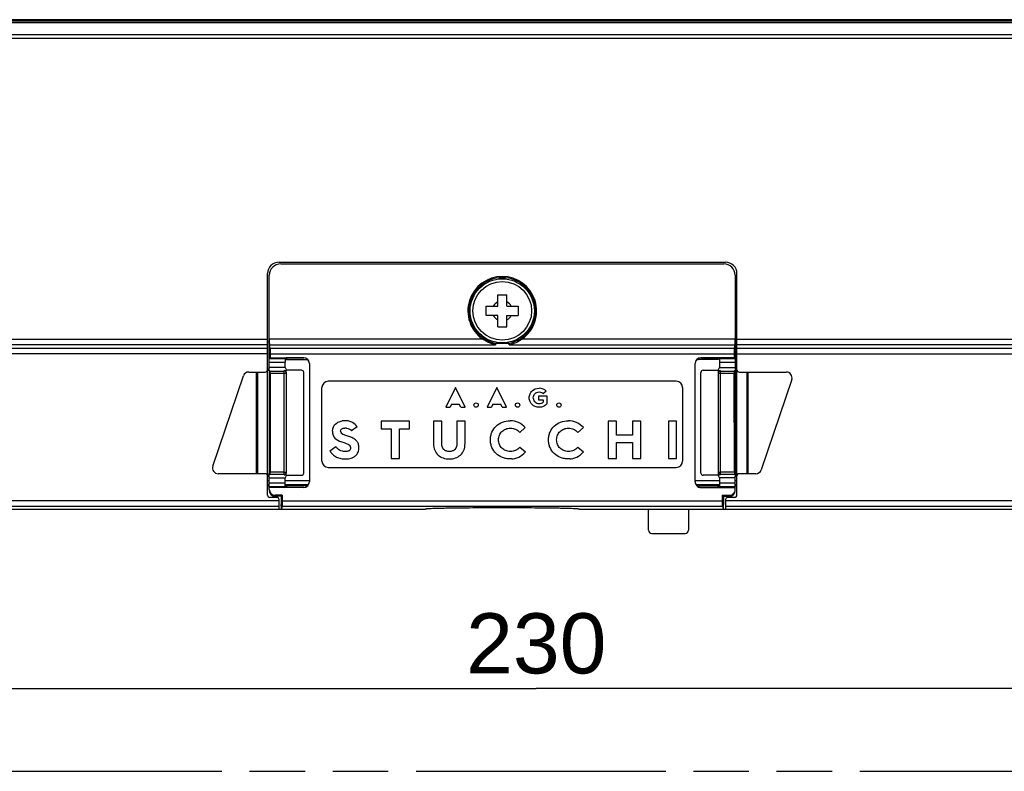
# Model space of a CAD drawing. Header units: millimetres. Extents: x 0 to 210, y 0 to 297.
# Tile 3 of 38: x 69 to 103, y 89 to 115. Entities that reach past the tile are written whole.
import ezdxf
from ezdxf.enums import TextEntityAlignment as Align

# ---------------------------------------------------------------- set-up
doc = ezdxf.new("R2010")
doc.units = ezdxf.units.MM
doc.header["$LTSCALE"] = 19.36
doc.linetypes.add('PHANTOM', pattern=[0.8, 0.45, -0.05, 0.1, -0.05, 0.1, -0.05])
doc.layers.get('0').update_dxf_attribs({"linetype": 'CONTINUOUS'})
doc.layers.add('DEFAULT_3', color=7, linetype='PHANTOM')
doc.layers.add('Z_DIM_2D', color=7, linetype='CONTINUOUS')
doc.styles.add('TEXTSTYLE_3', font='arial.ttf')
doc.dimstyles.new('DIMSTYLE_3', dxfattribs={"dimtxt": 2.1, "dimasz": 3.5, "dimexe": 1.5, "dimexo": 0, "dimgap": 0.525, "dimtad": 1, "dimlfac": 2.5, "dimdsep": 46, "dimtxsty": 'TEXTSTYLE_3', "dimblk": '_FILLED', "dimblk1": '_FILLED', "dimblk2": '_FILLED', "dimcen": 0.09, "dimclrt": 5, "dimazin": 2, "dimtp": 0.5, "dimtm": 0.5, "dimtfac": 1, "dimtofl": 0, "dimtmove": 0, "dimatfit": 3, "dimldrblk": '_FILLED', "dimfxl": 0, "dimtolj": 1, "dimarcsym": 0})

# ---------------------------------------------------------------- blocks, each defined once
blk = doc.blocks.new('*D4')
at = {"layer": 'Z_DIM_2D', "color": 2, "linetype": 'Continuous', "transparency": 16777216}
for p, q in [((132.91, 104.913), (132.91, 89.951)), ((40.576, 97.907), (40.576, 89.951)), ((40.576, 91.451), (86.743, 91.451)), ((132.91, 91.451), (86.743, 91.451))]:
    blk.add_line(p, q, dxfattribs=at)
at = {"layer": 'Z_DIM_2D', "color": 5, "linetype": 'Continuous', "transparency": 16777216, "style": 'TEXTSTYLE_3'}
blk.add_text('230', height=2.1, dxfattribs=at).set_placement((86.743, 91.976), align=Align.CENTER)
blk = doc.blocks.new('_FILLED')
at = {"color": 0, "linetype": 'ByBlock'}
blk.add_solid([(0, 0), (-1, 0.125), (-1, -0.125)], dxfattribs=at)
blk = doc.blocks.new('_NONE')

msp = doc.modelspace()

# ---------------------------------------------------------------- linework, layer by layer
at = {"color": 7, "linetype": 'Continuous'}
for p, q in [((119.8127, 114.7944), (40.776, 114.7944)), ((77.7661, 106.333), (93.3451, 106.333)), ((77.8261, 106.273), (93.2844, 106.273)), ((77.3661, 98.2016), (77.3661, 105.933)), ((77.4261, 102.5988), (77.4261, 105.8735)), ((93.6844, 105.8736), (93.6844, 102.5988)), ((93.7451, 98.2016), (93.7451, 105.933)), ((85.3952, 104.7905), (85.3952, 105.1905)), ((85.3952, 105.1905), (85.7152, 105.1905)), ((85.7152, 104.7905), (85.7152, 105.1905)), ((84.9952, 104.4705), (84.9952, 104.7905)), ((84.9952, 104.7905), (85.3952, 104.7905)), ((85.3952, 104.4705), (84.9952, 104.4705)), ((85.3952, 104.0705), (85.3952, 104.4705)), ((85.7152, 104.7905), (86.1152, 104.7905)), ((85.7152, 104.0705), (85.7152, 104.4705)), ((85.7152, 104.4705), (86.1152, 104.4705)), ((86.1152, 104.7905), (86.1152, 104.4705)), ((85.3952, 104.0705), (85.7152, 104.0705)), ((77.4261, 103.5343), (77.3661, 103.5343)), ((77.4567, 103.3337), (77.4283, 103.4476)), ((85.3212, 103.4955), (85.3177, 103.4476)), ((85.7891, 103.4956), (85.3216, 103.4956)), ((85.7928, 103.4476), (85.7894, 103.4955)), ((93.6538, 103.3337), (93.6822, 103.4476)), ((93.7451, 103.5343), (93.6844, 103.5343)), ((77.4584, 103.1265), (77.4584, 102.9926)), ((93.6521, 103.1265), (93.6521, 102.9926)), ((77.9786, 102.9619), (77.4268, 102.9619)), ((77.4584, 102.9926), (77.4276, 102.9616)), ((77.4584, 102.9926), (78.6261, 102.9926)), ((77.9753, 102.6511), (77.9752, 102.8414)), ((78.0288, 102.9863), (77.9786, 102.9619)), ((77.9786, 102.9588), (78.0288, 102.9343)), ((78.0288, 102.9863), (78.0288, 102.9343)), ((78.6261, 102.9863), (78.0288, 102.9863)), ((78.0288, 102.9343), (78.719, 102.9343)), ((78.719, 102.9634), (78.719, 102.9343)), ((78.719, 102.9343), (78.7615, 102.9339)), ((78.8261, 102.7926), (78.8261, 98.6667)), ((92.2844, 98.6667), (92.2844, 102.7926)), ((92.3491, 102.9339), (92.3915, 102.9343)), ((92.3915, 102.9634), (92.3915, 102.9343)), ((93.0816, 102.9343), (92.3915, 102.9343)), ((93.6521, 102.9926), (92.4844, 102.9926)), ((92.4844, 102.9863), (93.0816, 102.9863)), ((93.0816, 102.9863), (93.1305, 102.9605)), ((93.0816, 102.9863), (93.0816, 102.9343)), ((93.1305, 102.9605), (93.0816, 102.9343)), ((93.6837, 102.9619), (93.1316, 102.9619)), ((93.1353, 102.8413), (93.1352, 102.6511)), ((93.6829, 102.9616), (93.6521, 102.9926)), ((76.7092, 102.4966), (77.2868, 102.4966)), ((77.4261, 102.5988), (77.3647, 102.5942)), ((77.3661, 102.56), (77.4261, 102.56)), ((77.9753, 102.6511), (77.4261, 102.6511)), ((77.4261, 102.56), (77.4261, 98.8965)), ((77.4261, 102.56), (77.4588, 102.5273)), ((77.4615, 102.4444), (77.4572, 99.002)), ((77.9461, 102.5491), (78.0288, 102.5491)), ((77.9753, 102.6511), (78.023, 102.5583)), ((78.0252, 102.5565), (78.0242, 102.5583)), ((78.0261, 98.9875), (78.0261, 102.4691)), ((78.0288, 102.5583), (78.0288, 102.5491)), ((78.5461, 102.5583), (78.0288, 102.5583)), ((78.6261, 98.9718), (78.6261, 102.4783)), ((92.4844, 98.9718), (92.4844, 102.4783)), ((92.5644, 102.5583), (93.0816, 102.5583)), ((93.0816, 102.5583), (93.0816, 102.5491)), ((93.0816, 102.5491), (93.1644, 102.5491)), ((93.0844, 102.4691), (93.0844, 98.9875)), ((93.0863, 102.5583), (93.0853, 102.5565)), ((93.0875, 102.5583), (93.1352, 102.6511)), ((93.1352, 102.6511), (93.6844, 102.6511)), ((93.6533, 99.002), (93.649, 102.4444)), ((93.6517, 102.5273), (93.6844, 102.56)), ((93.7464, 102.5942), (93.6844, 102.5988)), ((93.6844, 102.56), (93.6844, 98.8965)), ((93.7451, 102.56), (93.6844, 102.56)), ((93.8243, 102.4966), (95.4668, 102.4966)), ((75.4553, 99.2125), (76.5201, 102.3608)), ((91.6281, 102.1752), (79.4824, 102.1752)), ((95.6558, 102.2327), (94.591, 99.0844)), ((79.264, 99.384), (79.264, 101.9568)), ((83.9222, 101.9568), (83.5867, 101.2756)), ((84.2577, 101.2756), (83.9222, 101.9568)), ((85.3658, 101.9568), (85.0303, 101.2756)), ((85.7013, 101.2756), (85.3658, 101.9568)), ((87.0922, 101.8255), (86.9961, 101.7414)), ((91.8465, 101.9568), (91.8465, 99.384)), ((83.7873, 101.3782), (83.7373, 101.2756)), ((83.7873, 101.3782), (84.0562, 101.3782)), ((84.1061, 101.2756), (84.0562, 101.3782)), ((85.2309, 101.3782), (85.181, 101.2756)), ((85.2309, 101.3782), (85.4998, 101.3782)), ((85.5497, 101.2756), (85.4998, 101.3782)), ((86.814, 101.6573), (86.814, 101.5316)), ((87.1163, 101.6573), (86.814, 101.6573)), ((86.814, 101.5316), (86.9832, 101.5316)), ((86.9832, 101.5316), (86.9832, 101.4447)), ((87.1163, 101.3967), (87.1163, 101.6573)), ((83.5867, 101.2756), (83.7373, 101.2756)), ((84.1061, 101.2756), (84.2577, 101.2756)), ((85.0303, 101.2756), (85.181, 101.2756)), ((85.5497, 101.2756), (85.7013, 101.2756)), ((81.3329, 100.7775), (81.3329, 100.5176)), ((82.3145, 100.7775), (81.3329, 100.7775)), ((82.3145, 100.5176), (82.3145, 100.7775)), ((83.1568, 100.7775), (83.1568, 100.0074)), ((83.4426, 100.7775), (83.1568, 100.7775)), ((83.4426, 100.037), (83.4426, 100.7775)), ((83.9715, 100.7775), (83.9715, 100.037)), ((84.2572, 100.7775), (83.9715, 100.7775)), ((84.2572, 100.0074), (84.2572, 100.7775)), ((89.2539, 100.7775), (89.2539, 99.4841)), ((89.5396, 100.7775), (89.2539, 100.7775)), ((89.5396, 100.2969), (89.5396, 100.7775)), ((90.1, 100.7775), (90.1, 100.2969)), ((90.3858, 100.7775), (90.1, 100.7775)), ((90.3858, 99.4841), (90.3858, 100.7775)), ((91.3524, 100.7775), (91.3524, 99.4841)), ((91.6382, 100.7775), (91.3524, 100.7775)), ((91.6382, 99.4841), (91.6382, 100.7775)), ((80.4906, 100.5863), (80.2995, 100.4416)), ((81.3329, 100.5176), (81.6836, 100.5176)), ((81.6836, 100.5176), (81.6836, 99.4841)), ((81.9694, 99.4841), (81.9694, 100.5176)), ((81.9694, 100.5176), (82.3145, 100.5176)), ((86.3595, 100.5566), (86.1646, 100.3915)), ((88.3856, 100.5566), (88.1908, 100.3915)), ((90.1, 100.2969), (89.5396, 100.2969)), ((89.5396, 99.4841), (89.5396, 100.037)), ((89.5396, 100.037), (90.1, 100.037)), ((90.1, 100.037), (90.1, 99.4841)), ((79.5424, 99.7494), (79.7502, 99.8923)), ((86.1665, 99.8719), (86.3613, 99.7068)), ((88.1927, 99.8719), (88.3875, 99.7068)), ((81.6836, 99.4841), (81.9694, 99.4841)), ((89.2539, 99.4841), (89.5396, 99.4841)), ((90.1, 99.4841), (90.3858, 99.4841)), ((91.3524, 99.4841), (91.6382, 99.4841)), ((77.3661, 98.9656), (77.3617, 98.8953)), ((77.9461, 99.0035), (77.4572, 99.002)), ((79.4824, 99.1656), (91.6281, 99.1656)), ((93.6533, 99.002), (93.1644, 99.0035)), ((93.7451, 98.9656), (93.7495, 98.8954)), ((77.2868, 98.9486), (75.6443, 98.9486)), ((77.3655, 98.8623), (77.4261, 98.8577)), ((77.4261, 98.8965), (77.3661, 98.8965)), ((77.3661, 98.7105), (77.4261, 98.7105)), ((77.4259, 98.8054), (77.9777, 98.8055)), ((77.4545, 98.9249), (77.4261, 98.8965)), ((77.4261, 98.3931), (77.4261, 98.8577)), ((78.0288, 98.9075), (77.9461, 98.9075)), ((78.0213, 98.8926), (77.9777, 98.8055)), ((77.9778, 98.6166), (77.9777, 98.8055)), ((77.9778, 98.7105), (78.8261, 98.7105)), ((78.0213, 98.8918), (78.5461, 98.8918)), ((78.0214, 98.8922), (78.0227, 98.8948)), ((78.0288, 98.9075), (78.0288, 98.8918)), ((92.2844, 98.7105), (93.1327, 98.7105)), ((93.0816, 98.8918), (92.5644, 98.8918)), ((93.1644, 98.9075), (93.0816, 98.9075)), ((93.0816, 98.8918), (93.0816, 98.9075)), ((93.0891, 98.8922), (93.0816, 98.8918)), ((93.0878, 98.8948), (93.0891, 98.8922)), ((93.1328, 98.8055), (93.0892, 98.8926)), ((93.1328, 98.8055), (93.1327, 98.6166)), ((93.6846, 98.8055), (93.1328, 98.8055)), ((93.6844, 98.8965), (93.656, 98.9249)), ((93.6844, 98.8965), (93.7451, 98.8965)), ((93.6844, 98.8577), (93.7456, 98.8623)), ((93.6844, 98.3931), (93.6844, 98.8577)), ((93.6844, 98.7105), (93.7451, 98.7105)), ((94.402, 98.9486), (93.8243, 98.9486)), ((77.3661, 98.5697), (77.4261, 98.5697)), ((77.3661, 98.5222), (77.4261, 98.5222)), ((77.4261, 98.4961), (77.98, 98.4961)), ((78.6261, 98.4667), (77.4261, 98.4667)), ((77.978, 98.5697), (78.7984, 98.5697)), ((78.0288, 98.5236), (77.98, 98.4992)), ((77.98, 98.5222), (78.0288, 98.5222)), ((78.0288, 98.4716), (77.98, 98.4974)), ((78.0288, 98.5236), (78.0288, 98.4716)), ((78.719, 98.5236), (78.0288, 98.5236)), ((78.6261, 98.4716), (78.0288, 98.4716)), ((78.7614, 98.524), (78.719, 98.5236)), ((78.719, 98.5237), (78.719, 98.4945)), ((92.3121, 98.5697), (93.1325, 98.5697)), ((92.3915, 98.5236), (92.349, 98.524)), ((92.3915, 98.5236), (92.3915, 98.4945)), ((92.3915, 98.5236), (93.0816, 98.5236)), ((92.4844, 98.4716), (93.0816, 98.4716)), ((92.4844, 98.4667), (93.6844, 98.4667)), ((93.0816, 98.5236), (93.1305, 98.4974)), ((93.0816, 98.4716), (93.0816, 98.5236)), ((93.0816, 98.5222), (93.1305, 98.5222)), ((93.0816, 98.4716), (93.1305, 98.4961)), ((93.1305, 98.4961), (93.6844, 98.4961)), ((93.6844, 98.5697), (93.7451, 98.5697)), ((93.6844, 98.5222), (93.7451, 98.5222)), ((77.6866, 98.1222), (77.4455, 98.1222)), ((77.8375, 98.1628), (77.6259, 98.1628)), ((77.8765, 98.193), (77.6261, 98.193)), ((77.7661, 97.7067), (77.7661, 98.0427)), ((77.8375, 98.1623), (77.8613, 98.1627)), ((77.8375, 98.1623), (77.8375, 97.8761)), ((77.8613, 98.1627), (77.8613, 97.8761)), ((77.8614, 98.1627), (77.8765, 98.193)), ((77.8765, 98.193), (77.8765, 98.0053)), ((93.234, 98.193), (93.4844, 98.193)), ((93.234, 98.193), (93.2491, 98.1627)), ((93.234, 98.193), (93.234, 98.0053)), ((93.273, 98.1628), (93.2491, 98.1628)), ((93.2491, 97.8761), (93.2491, 98.1627)), ((93.273, 98.1623), (93.273, 97.8761)), ((93.273, 98.162), (93.4846, 98.162)), ((93.3451, 98.0427), (93.3451, 97.7057)), ((132.4086, 98.0032), (93.3451, 98.0026)), ((93.6656, 98.1222), (93.4245, 98.1222)), ((40.776, 97.7057), (82.8753, 97.7057)), ((41.0774, 97.8125), (77.7661, 97.8125)), ((77.8493, 97.7416), (77.8375, 97.8768)), ((77.8375, 97.8768), (77.8613, 97.8768)), ((77.8611, 97.874), (77.8493, 97.7416)), ((77.8757, 97.8126), (77.8494, 97.7067)), ((77.8494, 97.7332), (77.8501, 97.7416)), ((88.2352, 97.7057), (120.9784, 97.7057)), ((90.6573, 96.9807), (90.6573, 97.7067)), ((92.0532, 97.7067), (92.0532, 96.9807)), ((93.2348, 97.8126), (93.261, 97.7077)), ((93.2491, 97.8768), (93.273, 97.8768)), ((93.2493, 97.8742), (93.261, 97.7332)), ((93.2617, 97.7416), (93.273, 97.8761)), ((90.7768, 96.8611), (91.9337, 96.8611))]:
    msp.add_line(p, q, dxfattribs=at)
at = {"color": 9, "linetype": 'Continuous'}
for p, q in [((40.8142, 114.7562), (119.7363, 114.7562)), ((119.7311, 114.6864), (40.8142, 114.6864)), ((40.8204, 114.2724), (119.7187, 114.2724)), ((122.5181, 114.1423), (40.8204, 114.1423)), ((77.3661, 103.4475), (46.1445, 103.4475)), ((46.1479, 103.6474), (77.3661, 103.6474)), ((84.8671, 103.6475), (77.4263, 103.6475)), ((77.4283, 103.4476), (85.3177, 103.4476)), ((85.7928, 103.4476), (93.6822, 103.4476)), ((93.6842, 103.6475), (86.2434, 103.6475)), ((93.7451, 103.6474), (121.7542, 103.6474)), ((121.7576, 103.4475), (93.7451, 103.4475)), ((41.0806, 103.3336), (77.3661, 103.3336)), ((77.3661, 103.1265), (41.0806, 103.1265)), ((77.4567, 103.3337), (93.6538, 103.3337)), ((77.4584, 103.1265), (93.6521, 103.1265)), ((93.7451, 103.3336), (124.1885, 103.3336)), ((93.7451, 103.1265), (124.1838, 103.1265)), ((77.4261, 102.8414), (77.9752, 102.8414)), ((93.1347, 102.8413), (93.6844, 102.8414)), ((76.9845, 98.9486), (76.9845, 102.4966)), ((77.0131, 102.4966), (77.0131, 98.9486)), ((77.4588, 102.5273), (77.9461, 102.5273)), ((77.9461, 102.4444), (77.4615, 102.4444)), ((77.9461, 98.9075), (77.9461, 102.5491)), ((93.1644, 102.5491), (93.1644, 98.9075)), ((93.1644, 102.5273), (93.6517, 102.5273)), ((93.649, 102.4444), (93.1644, 102.4444)), ((94.098, 98.9486), (94.098, 102.4966)), ((94.1267, 102.4966), (94.1267, 98.9486)), ((77.9778, 98.6166), (77.4259, 98.6166)), ((77.9461, 98.9249), (77.4545, 98.9249)), ((93.6846, 98.6166), (93.1327, 98.6166)), ((93.656, 98.9249), (93.1644, 98.9249)), ((92.4844, 98.4716), (92.4844, 98.4667)), ((77.7661, 98.0052), (41.0774, 98.0052)), ((77.6259, 98.1628), (77.6261, 98.193)), ((77.8765, 98.0053), (93.234, 98.0053)), ((93.4844, 98.193), (93.4846, 98.1628)), ((77.8757, 97.8126), (93.2348, 97.8126)), ((93.3451, 97.8105), (132.4087, 97.8105))]:
    msp.add_line(p, q, dxfattribs=at)
at = {"color": 7, "linetype": 'Continuous'}
for centre, radius in [((85.5552, 104.6305), 1.12), ((84.644, 101.3418), 0.0752), ((86.0876, 101.3418), 0.0752), ((87.5331, 101.3418), 0.0752)]:
    msp.add_circle(centre, radius, dxfattribs=at)
at = {"color": 9, "linetype": 'Continuous'}
msp.add_circle((85.5552, 104.6305), 1.0251, dxfattribs=at)
at = {"color": 7, "linetype": 'Continuous'}
for centre, radius, start, end in [((77.7661, 105.933), 0.4, 90, 180), ((77.8261, 105.873), 0.4, 89.99359, 179.91978), ((93.2844, 105.873), 0.4, 0.08022, 90.00641), ((93.3451, 105.933), 0.4, 0, 90), ((85.5552, 104.6305), 1.2, 304.99134, 235.00867), ((85.5552, 104.6305), 1.1588, 281.64429, 258.36525), ((85.5552, 104.6305), 0.3508, 117.13222, 152.86784), ((85.5552, 104.6305), 0.3508, 27.13216, 62.86793), ((85.5552, 104.6305), 0.3508, 207.13216, 242.86779), ((85.5552, 104.6305), 0.3508, 297.13221, 332.86798), ((78.6277, 102.7868), 0.1989, 50.15707, 62.6808), ((78.6307, 102.7904), 0.1941, 47.66451, 50.15107), ((92.4822, 102.7876), 0.1978, 117.29192, 132.31524), ((76.7096, 102.2968), 0.2, 90.11462, 161.33311), ((77.2866, 102.576), 0.0794, 270.12126, 0.0039), ((78.5461, 102.4783), 0.08, 0, 90), ((92.5644, 102.4783), 0.08, 90, 180), ((93.8245, 102.576), 0.0794, 179.9961, 269.87859), ((95.4664, 102.2968), 0.2, 341.3299, 89.86787), ((79.4824, 101.9568), 0.2184, 90, 180), ((91.6281, 101.9568), 0.2184, 0, 90), ((86.8439, 101.5826), 0.3474, 44.37764, 90.17226), ((85.8345, 100.1061), 0.6918, 40.63942, 89.88258), ((87.8607, 100.1061), 0.6918, 40.63942, 89.88258), ((79.4824, 99.384), 0.2184, 180, 270), ((91.6281, 99.384), 0.2184, 270, 360), ((75.6448, 99.1484), 0.2, 161.32864, 269.87128), ((78.5461, 98.9718), 0.08, 270, 360), ((92.5644, 98.9718), 0.08, 180, 270), ((94.4016, 99.1484), 0.2, 270.11478, 341.33312), ((77.2866, 98.8692), 0.0794, 359.99219, 89.87982), ((93.8245, 98.8692), 0.0794, 90.12016, 180.0039), ((77.6261, 98.3627), 0.2, 180.1107, 269.96507), ((78.6283, 98.6703), 0.1978, 297.29186, 299.84976), ((93.4844, 98.3628), 0.2, 270.04503, 359.88095), ((77.4455, 98.2016), 0.0794, 180.00015, 269.99982), ((77.6866, 98.0427), 0.0794, 0, 90), ((93.4245, 98.0427), 0.0794, 90, 180), ((93.6656, 98.2016), 0.0794, 270, 359.99984)]:
    msp.add_arc(centre, radius, start, end, dxfattribs=at)
at = {"color": 9, "linetype": 'Continuous'}
for centre, start, end in [((77.9461, 102.4473), 0.01746, 90.01745), ((93.1644, 102.4473), 89.98255, 179.98254), ((77.9461, 99.0049), 269.98255, 359.98254), ((93.1644, 99.0049), 180.01746, 270.01745)]:
    msp.add_arc(centre, 0.08, start, end, dxfattribs=at)
at = {"color": 7, "linetype": 'Continuous'}
for centre, major_axis, ratio, start_param, end_param in [((78.6261, 102.7926), (0, 0.2001), 0.9996457, -1.5707963, 0), ((78.6261, 102.7863), (0, 0.2), 0.9999619, -0.4831825, 0), ((92.4844, 102.7926), (0, 0.2001), 0.9996457, 0, 1.5707963), ((92.4844, 102.7863), (0, 0.2), 0.9999619, 0, 0.4831832), ((77.4587, 102.4473), (0, 0.08), 0.0349208, -1.6070125, -0.0349066), ((77.9461, 102.4691), (0, 0.08), 0.9993908, -1.5707963, 0), ((93.1644, 102.4691), (0, 0.08), 0.9993908, 0, 1.5707963), ((93.6518, 102.4473), (0, 0.08), 0.0349208, 0.0349066, 1.6070125), ((77.4544, 99.0049), (0, 0.08), 0.0349208, -3.1066861, -1.6070125), ((77.9461, 98.9875), (0, 0.08), 0.9993908, -3.1415927, -1.5707963), ((93.1644, 98.9875), (0, 0.08), 0.9993908, -4.712389, -3.1415927), ((93.6561, 99.0049), (0, 0.08), 0.0349208, -4.6761728, -3.1764992), ((78.6261, 98.6667), (0.2, 0), 0.999722, -1.5707963, 0), ((92.4844, 98.6667), (0.2, 0), 0.999722, -3.1415927, -1.5707963), ((77.6261, 98.3931), (0, 0.2001), 0.9996457, -4.712389, -3.1415927), ((78.6261, 98.6716), (0, 0.2), 0.9999619, -3.1415927, -2.6584102), ((92.4844, 98.6716), (0, 0.2), 0.9999619, -3.6247758, -3.1415927), ((93.4844, 98.3931), (0, 0.2001), 0.9996457, -3.1415927, -1.5707963), ((90.7777, 96.9816), (0.0855, 0.0855), 0.9924325, 2.3599926, 3.9231927), ((91.9328, 96.9816), (-0.0855, 0.0855), 0.9924325, -3.9231927, -2.3599926)]:
    msp.add_ellipse(centre, major_axis=major_axis, ratio=ratio, start_param=start_param, end_param=end_param, dxfattribs=at)
for points, knots in [([(77.4266, 103.6475), (77.4266, 103.6225), (77.4267, 103.5762), (77.4269, 103.5215), (77.4273, 103.4856), (77.4274, 103.4669), (77.4281, 103.455), (77.4279, 103.4492), (77.4283, 103.4476)], [0, 0, 0, 0, 0.3748693, 0.6949798, 0.8195826, 0.914062, 0.974923, 1, 1, 1, 1]), ([(85.3177, 103.4476), (85.3177, 103.4481), (85.3153, 103.4478), (85.3133, 103.4491), (85.3093, 103.45), (85.3028, 103.4518), (85.293, 103.4542), (85.2805, 103.4575), (85.267, 103.4611), (85.2481, 103.4663), (85.2239, 103.4734), (85.1943, 103.4828), (85.1541, 103.4967), (85.1035, 103.5164), (85.0431, 103.5436), (84.9832, 103.5744), (84.9242, 103.609), (84.886, 103.6343), (84.8671, 103.6475)], [0, 0, 0, 0, 0.0033239, 0.0089915, 0.016803, 0.0268702, 0.0504799, 0.0770678, 0.1053555, 0.1347515, 0.1956573, 0.2584044, 0.3224093, 0.4531529, 0.5867737, 0.7227825, 0.8607501, 1, 1, 1, 1]), ([(85.7928, 103.4476), (85.7928, 103.4481), (85.7952, 103.4478), (85.7972, 103.4491), (85.8012, 103.45), (85.8077, 103.4518), (85.8175, 103.4542), (85.83, 103.4575), (85.8435, 103.4611), (85.8624, 103.4663), (85.8866, 103.4734), (85.9162, 103.4828), (85.9564, 103.4967), (86.007, 103.5164), (86.0674, 103.5436), (86.1273, 103.5744), (86.1863, 103.609), (86.2245, 103.6343), (86.2434, 103.6475)], [0, 0, 0, 0, 0.0033241, 0.0089916, 0.016803, 0.0268702, 0.0504799, 0.0770679, 0.1053555, 0.1347516, 0.1956573, 0.2584044, 0.3224093, 0.453153, 0.5867737, 0.7227825, 0.8607502, 1, 1, 1, 1]), ([(93.6822, 103.4476), (93.6826, 103.4492), (93.6824, 103.455), (93.6831, 103.467), (93.6832, 103.4856), (93.6836, 103.5216), (93.6838, 103.5762), (93.6839, 103.6225), (93.6839, 103.6475)], [0, 0, 0, 0, 0.0250878, 0.0859585, 0.1804423, 0.3050465, 0.625159, 1, 1, 1, 1]), ([(77.4567, 103.3337), (77.4572, 103.332), (77.4569, 103.3259), (77.4576, 103.3134), (77.4577, 103.2939), (77.4581, 103.2566), (77.4583, 103.2001), (77.4584, 103.1522), (77.4584, 103.1265)], [0, 0, 0, 0, 0.0252223, 0.0865629, 0.1817066, 0.3070312, 0.627734, 1, 1, 1, 1]), ([(93.6538, 103.3337), (93.6533, 103.332), (93.6536, 103.3259), (93.6529, 103.3134), (93.6528, 103.2939), (93.6524, 103.2566), (93.6522, 103.2001), (93.6521, 103.1522), (93.6521, 103.1265)], [0, 0, 0, 0, 0.0252209, 0.0865604, 0.1817023, 0.3070292, 0.6277418, 1, 1, 1, 1]), ([(77.9772, 102.9605), (77.9766, 102.9601), (77.977, 102.9566), (77.976, 102.9504), (77.9761, 102.9392), (77.9756, 102.9245), (77.9755, 102.9066), (77.9752, 102.8786), (77.9752, 102.8565), (77.9752, 102.8414)], [0, 0, 0, 0, 0.0185264, 0.0739853, 0.1685668, 0.294391, 0.4459449, 0.6185594, 1, 1, 1, 1]), ([(93.1333, 102.9605), (93.1339, 102.9601), (93.1335, 102.9566), (93.1345, 102.9505), (93.1344, 102.9392), (93.1349, 102.9245), (93.135, 102.9066), (93.1353, 102.8785), (93.1353, 102.8565), (93.1353, 102.8413)], [0, 0, 0, 0, 0.0181337, 0.0733047, 0.1681865, 0.2941434, 0.4456328, 0.6182682, 1, 1, 1, 1]), ([(86.8574, 101.2658), (86.8525, 101.2656), (86.8008, 101.2644), (86.7032, 101.2829), (86.5918, 101.3532), (86.5282, 101.4421), (86.501, 101.5266), (86.4937, 101.5972), (86.501, 101.6679), (86.5282, 101.7526), (86.6171, 101.8774), (86.7471, 101.93), (86.8428, 101.93), (86.8429, 101.93), (86.8429, 101.93)], [0, 0, 0, 0, 0.0129266, 0.1362875, 0.2596484, 0.3830093, 0.4446897, 0.5063701, 0.5680547, 0.6297393, 0.7531084, 0.9998123, 0.9999893, 1, 1, 1, 1]), ([(86.6417, 101.5602), (86.6396, 101.5723), (86.636, 101.6128), (86.6496, 101.6814), (86.6941, 101.7461), (86.7595, 101.7899), (86.8432, 101.8058), (86.93, 101.7905), (86.9764, 101.7605), (86.9961, 101.7414)], [0, 0, 0, 0, 0.0682647, 0.221896, 0.3755273, 0.5291587, 0.68279, 0.841395, 1, 1, 1, 1]), ([(86.6417, 101.5602), (86.6443, 101.545), (86.6562, 101.5037), (86.6941, 101.4489), (86.7594, 101.4055), (86.8418, 101.3901), (86.9232, 101.4036), (86.9649, 101.4288), (86.9832, 101.4447)], [0, 0, 0, 0, 0.1011881, 0.2833089, 0.4654297, 0.6475504, 0.8237752, 1, 1, 1, 1]), ([(87.1163, 101.3967), (87.0867, 101.3574), (87.0269, 101.3082), (86.9314, 101.2736), (86.8805, 101.2667), (86.8574, 101.2658)], [0, 0, 0, 0, 0.5228681, 0.7843022, 1, 1, 1, 1]), ([(79.6296, 100.4323), (79.6296, 100.5483), (79.7047, 100.6854), (79.8671, 100.7687), (79.9457, 100.7871), (79.9722, 100.7912)], [0, 0, 0, 0, 0.5747865, 0.8621797, 1, 1, 1, 1]), ([(80.4906, 100.5863), (80.4517, 100.6411), (80.3717, 100.7204), (80.2325, 100.777), (80.1392, 100.7946), (80.059, 100.7997), (80.002, 100.7957), (79.9733, 100.7913), (79.9722, 100.7912)], [0, 0, 0, 0, 0.4394088, 0.6591132, 0.7689654, 0.8788176, 0.995239, 1, 1, 1, 1]), ([(85.8851, 99.4655), (85.8689, 99.4643), (85.8052, 99.462), (85.6941, 99.4725), (85.5198, 99.5222), (85.3321, 99.6399), (85.2048, 99.8182), (85.1501, 99.988), (85.1354, 100.1298), (85.1501, 100.2717), (85.2048, 100.4418), (85.3322, 100.6207), (85.5571, 100.7625), (85.74, 100.7978), (85.8359, 100.7979)], [0, 0, 0, 0, 0.0211435, 0.08233, 0.1435164, 0.2658893, 0.3882622, 0.4494486, 0.510635, 0.5718215, 0.6330079, 0.7553808, 0.8777537, 1, 1, 1, 1]), ([(87.9113, 99.4655), (87.895, 99.4643), (87.8314, 99.462), (87.7202, 99.4725), (87.546, 99.5222), (87.3583, 99.6399), (87.2309, 99.8182), (87.1762, 99.988), (87.1616, 100.1298), (87.1762, 100.2717), (87.2309, 100.4418), (87.3584, 100.6207), (87.5832, 100.7625), (87.7661, 100.7978), (87.862, 100.7979)], [0, 0, 0, 0, 0.0211435, 0.08233, 0.1435164, 0.2658893, 0.3882622, 0.4494486, 0.510635, 0.5718215, 0.6330079, 0.7553808, 0.8777537, 1, 1, 1, 1]), ([(85.4261, 100.1325), (85.4263, 100.1603), (85.432, 100.2167), (85.4634, 100.3195), (85.5378, 100.429), (85.6693, 100.5163), (85.811, 100.5443), (85.9323, 100.5311), (86.0492, 100.4919), (86.1238, 100.4369), (86.1646, 100.3915)], [0, 0, 0, 0, 0.0776263, 0.157722, 0.3179133, 0.4781047, 0.6382961, 0.7287221, 0.819148, 1, 1, 1, 1]), ([(87.4522, 100.1325), (87.4524, 100.1603), (87.4581, 100.2167), (87.4896, 100.3195), (87.564, 100.429), (87.6955, 100.5163), (87.8372, 100.5443), (87.9584, 100.5311), (88.0753, 100.4919), (88.15, 100.4369), (88.1908, 100.3915)], [0, 0, 0, 0, 0.0776263, 0.157722, 0.3179133, 0.4781047, 0.6382961, 0.7287221, 0.819148, 1, 1, 1, 1]), ([(80.3392, 99.5134), (80.3766, 99.5304), (80.4559, 99.5815), (80.52, 99.6744), (80.549, 99.7749), (80.5556, 99.8539), (80.5507, 99.9264), (80.532, 100.0053), (80.4835, 100.0902), (80.3816, 100.1736), (80.2819, 100.2207), (80.2234, 100.243)], [0, 0, 0, 0, 0.1166834, 0.2848872, 0.3689891, 0.453091, 0.5214546, 0.5898182, 0.7265455, 0.8632727, 1, 1, 1, 1]), ([(83.1568, 100.0074), (83.1568, 99.8246), (83.25, 99.6207), (83.4582, 99.5028), (83.596, 99.4692), (83.7077, 99.4609), (83.8193, 99.4692), (83.9564, 99.5028), (84.1641, 99.6207), (84.2572, 99.8246), (84.2572, 100.0074)], [0, 0, 0, 0, 0.2507795, 0.3761693, 0.4388642, 0.5015591, 0.5638642, 0.6261693, 0.7507795, 1, 1, 1, 1]), ([(83.9715, 100.037), (83.9715, 99.9238), (83.9319, 99.8062), (83.8336, 99.7433), (83.7657, 99.7262), (83.7077, 99.7221), (83.6496, 99.7262), (83.581, 99.7433), (83.4822, 99.8062), (83.4426, 99.9238), (83.4426, 100.037)], [0, 0, 0, 0, 0.2485183, 0.3727775, 0.434907, 0.4970366, 0.559907, 0.6227775, 0.7485183, 1, 1, 1, 1]), ([(86.1665, 99.8719), (86.1257, 99.8255), (86.0503, 99.7698), (85.9325, 99.7304), (85.8109, 99.7173), (85.6694, 99.7451), (85.5378, 99.8316), (85.4634, 99.9405), (85.4317, 100.0438), (85.426, 100.102), (85.4261, 100.1316), (85.4261, 100.1325)], [0, 0, 0, 0, 0.1799632, 0.2699447, 0.3599263, 0.5193304, 0.6787345, 0.8381386, 0.9178407, 0.9975427, 1, 1, 1, 1]), ([(88.1927, 99.8719), (88.1518, 99.8255), (88.0765, 99.7698), (87.9586, 99.7304), (87.8371, 99.7173), (87.6955, 99.7451), (87.5639, 99.8316), (87.4896, 99.9405), (87.4579, 100.0438), (87.4522, 100.102), (87.4522, 100.1316), (87.4522, 100.1325)], [0, 0, 0, 0, 0.1799632, 0.2699447, 0.3599263, 0.5193304, 0.6787345, 0.8381386, 0.9178407, 0.9975427, 1, 1, 1, 1]), ([(79.5424, 99.7494), (79.5623, 99.7105), (79.6139, 99.6358), (79.727, 99.5432), (79.8528, 99.4905), (79.9715, 99.4677), (80.0795, 99.4614), (80.1914, 99.4689), (80.2767, 99.4883), (80.3227, 99.5059), (80.3392, 99.5134)], [0, 0, 0, 0, 0.1804538, 0.3609076, 0.5413613, 0.6315882, 0.7218151, 0.8282935, 0.934772, 1, 1, 1, 1]), ([(80.1928, 99.7431), (80.1845, 99.7393), (80.164, 99.7317), (80.1259, 99.7237), (80.0745, 99.7205), (80.0195, 99.7238), (79.952, 99.7361), (79.8764, 99.7655), (79.8027, 99.8199), (79.7656, 99.8668), (79.7502, 99.8923)], [0, 0, 0, 0, 0.0717265, 0.1608513, 0.2499761, 0.3437291, 0.4374821, 0.624988, 0.812494, 1, 1, 1, 1]), ([(80.1928, 99.7431), (80.2052, 99.7488), (80.2339, 99.7664), (80.2617, 99.803), (80.268, 99.8343), (80.268, 99.8496)], [0, 0, 0, 0, 0.2300605, 0.6150302, 1, 1, 1, 1]), ([(85.8851, 99.4655), (85.9203, 99.468), (86.0059, 99.4804), (86.1788, 99.5405), (86.2973, 99.6316), (86.3613, 99.7068)], [0, 0, 0, 0, 0.1855618, 0.4570412, 1, 1, 1, 1]), ([(87.9113, 99.4655), (87.9464, 99.468), (88.032, 99.4804), (88.205, 99.5405), (88.3234, 99.6316), (88.3875, 99.7068)], [0, 0, 0, 0, 0.1855618, 0.4570412, 1, 1, 1, 1]), ([(77.9461, 99.0035), (77.9563, 99.0035), (77.9711, 99.0043), (77.9899, 99.005), (78.002, 99.005), (78.0115, 99.0052), (78.0195, 99.0045), (78.0228, 99.0055), (78.0261, 99.0044), (78.0261, 99.0049)], [0, 0, 0, 0, 0.3827789, 0.5558151, 0.7072932, 0.8315091, 0.9239242, 0.9807288, 1, 1, 1, 1]), ([(93.0844, 99.0049), (93.0844, 99.0047), (93.0857, 99.0051), (93.0871, 99.0047), (93.0903, 99.0049), (93.0963, 99.0049), (93.1065, 99.0052), (93.1152, 99.005), (93.1201, 99.0049)], [0, 0, 0, 0, 0.0170458, 0.0675924, 0.150832, 0.2658297, 0.5829787, 1, 1, 1, 1]), ([(93.1201, 99.0049), (93.1235, 99.0049), (93.1383, 99.0044), (93.1531, 99.0035), (93.1644, 99.0035)], [0, 0, 0, 0, 0.2306095, 1, 1, 1, 1]), ([(77.98, 98.4974), (77.9794, 98.4979), (77.9798, 98.5013), (77.9788, 98.5075), (77.9789, 98.5188), (77.9784, 98.5334), (77.9782, 98.5514), (77.9779, 98.5794), (77.9778, 98.6014), (77.9778, 98.6166)], [0, 0, 0, 0, 0.0182058, 0.0734505, 0.1683901, 0.294354, 0.4457979, 0.6183665, 1, 1, 1, 1]), ([(93.1327, 98.6166), (93.1326, 98.6014), (93.1326, 98.5794), (93.1323, 98.5514), (93.1321, 98.5335), (93.1316, 98.5188), (93.1317, 98.5075), (93.1307, 98.5013), (93.1311, 98.4979), (93.1305, 98.4974)], [0, 0, 0, 0, 0.3814352, 0.5539347, 0.7053375, 0.8313604, 0.9262985, 0.9815713, 1, 1, 1, 1]), ([(77.8765, 98.0053), (77.8765, 97.9808), (77.8764, 97.9356), (77.8764, 97.8825), (77.8761, 97.848), (77.8762, 97.8303), (77.8756, 97.8192), (77.876, 97.8139), (77.8757, 97.8126)], [0, 0, 0, 0, 0.3813363, 0.7030097, 0.8267745, 0.9195175, 0.9779461, 1, 1, 1, 1]), ([(93.234, 98.0053), (93.234, 97.9808), (93.2341, 97.9356), (93.2341, 97.8825), (93.2344, 97.848), (93.2343, 97.8303), (93.2349, 97.8192), (93.2345, 97.8139), (93.2348, 97.8126)], [0, 0, 0, 0, 0.3813323, 0.7030155, 0.8267825, 0.9195236, 0.977949, 1, 1, 1, 1]), ([(85.5552, 97.7545), (85.3809, 97.7545), (85.0391, 97.7539), (84.5427, 97.7514), (84.1502, 97.7478), (83.8604, 97.7441), (83.6662, 97.741), (83.4901, 97.7377), (83.334, 97.734), (83.1992, 97.7302), (83.0871, 97.7261), (83.0084, 97.7225), (82.9576, 97.7193), (82.9287, 97.7171), (82.9066, 97.715), (82.8897, 97.7128), (82.8813, 97.7109), (82.8753, 97.7091), (82.8753, 97.7077)], [0, 0, 0, 0, 0.1949866, 0.3824647, 0.5552572, 0.6340366, 0.7067133, 0.7725837, 0.8310179, 0.8814534, 0.923404, 0.9564749, 0.9695774, 0.9803516, 0.9887723, 0.9948254, 0.9985253, 1, 1, 1, 1]), ([(88.2352, 97.7077), (88.2352, 97.7091), (88.2292, 97.7109), (88.2208, 97.7128), (88.2039, 97.715), (88.1818, 97.7171), (88.1529, 97.7193), (88.1021, 97.7225), (88.0234, 97.7261), (87.9113, 97.7302), (87.7765, 97.734), (87.6204, 97.7377), (87.4443, 97.741), (87.2501, 97.7441), (86.9602, 97.7478), (86.5678, 97.7514), (86.0714, 97.7539), (85.7295, 97.7545), (85.5552, 97.7545)], [0, 0, 0, 0, 0.0014747, 0.0051746, 0.0112277, 0.0196484, 0.0304226, 0.0435251, 0.076596, 0.1185466, 0.1689821, 0.2274163, 0.2932867, 0.3659633, 0.4447428, 0.6175353, 0.8050134, 1, 1, 1, 1])]:
    msp.add_open_spline(points, degree=3, knots=knots, dxfattribs=at)
at = {"color": 9, "linetype": 'Continuous'}
for points, knots in [([(77.9905, 102.4449), (77.9871, 102.4448), (77.9723, 102.4445), (77.9575, 102.4444), (77.9461, 102.4444)], [0, 0, 0, 0, 0.2304558, 1, 1, 1, 1]), ([(78.0261, 102.4473), (78.0261, 102.4465), (78.0211, 102.4469), (78.0158, 102.4455), (78.0039, 102.4454), (77.9954, 102.445), (77.9905, 102.4449)], [0, 0, 0, 0, 0.0700854, 0.2683726, 0.5846375, 1, 1, 1, 1]), ([(93.1644, 102.4444), (93.1542, 102.4444), (93.1354, 102.4446), (93.1131, 102.445), (93.0989, 102.4457), (93.0911, 102.4459), (93.0876, 102.4468), (93.0844, 102.4468), (93.0844, 102.4473)], [0, 0, 0, 0, 0.3818943, 0.7057349, 0.8298779, 0.9223871, 0.9795218, 1, 1, 1, 1])]:
    msp.add_open_spline(points, degree=3, knots=knots, dxfattribs=at)
at = {"color": 7, "linetype": 'Continuous'}
for points in [[(79.6296, 100.4323), (79.6296, 100.2245), (79.7577, 100.1243), (79.9432, 100.0575)], [(79.9117, 100.436), (79.9117, 100.4972), (79.971, 100.5418), (80.0675, 100.5418)], [(79.9117, 100.436), (79.9117, 100.3284), (80.0137, 100.3247), (80.2234, 100.243)], [(80.1173, 100.5389), (80.1016, 100.5408), (80.085, 100.5418), (80.0675, 100.5418)], [(80.1173, 100.5389), (80.2015, 100.5285), (80.2604, 100.4916), (80.2995, 100.4416)], [(80.268, 99.8496), (80.268, 99.9628), (80.1232, 99.9907), (79.9432, 100.0575)]]:
    msp.add_open_spline(points, degree=3, dxfattribs=at)
at = {"layer": 'DEFAULT_3', "color": 91, "linetype": 'PHANTOM', "true_color": 0x80ff80}
msp.add_line((36.0815, 88.56), (172.6224, 88.56), dxfattribs=at)

# ---------------------------------------------------------------- dimensions: what is measured, and where the dimension line sits
at = {"layer": 'Z_DIM_2D', "color": 2, "linetype": 'Continuous'}
dim = msp.add_linear_dim(base=(132.9096, 91.4506), p1=(40.576, 97.9067), p2=(132.9096, 104.9135), angle=360, dimstyle='DIMSTYLE_3', override={"dimblk1": 'NONE', "dimblk2": 'NONE', "dimsah": 1}, dxfattribs=at)
dim.commit()
dim.dimension.update_dxf_attribs({"geometry": '*D4', "text_midpoint": (86.7159, 91.4506), "dimtype": 160})

doc.saveas('drawing.dxf')
